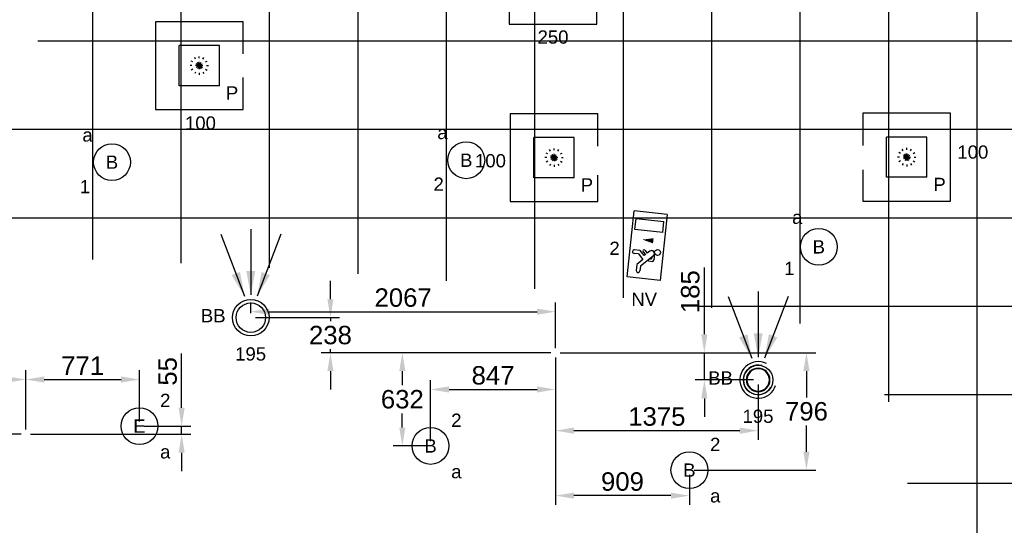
# Model space of a CAD drawing. Extents: x -238422 to 258194, y -34825 to 126331.
# Tile 230 of 239: x 28330 to 35010, y 118758 to 122188. Entities that reach past the tile are written whole.
import ezdxf
from ezdxf.enums import TextEntityAlignment as Align

# ---------------------------------------------------------------- set-up
doc = ezdxf.new("R2010")
doc.units = 0
doc.header["$LTSCALE"] = 50
doc.linetypes.add('CENTER2', pattern=[28.575, 19.05, -3.175, 3.175, -3.175])
doc.linetypes.add('STREEPJES', pattern=[0.1, 0.05, -0.05])
doc.layers.get('0').update_dxf_attribs({"linetype": 'CONTINUOUS'})
doc.layers.get('Defpoints').update_dxf_attribs({"linetype": 'CONTINUOUS'})
for name, color, linetype in [('45 Plafond 2D arcering', 7, 'CONTINUOUS'), ('EL6311--', 3, 'CONTINUOUS'), ('EL6350--', 3, 'CONTINUOUS'), ('plafond', 112, 'CONTINUOUS'), ('WL570---_RETOUR_RST', 2, 'CONTINUOUS'), ('WL570---_RETOUR_RST_HL', 1, 'CONTINUOUS'), ('WL570---_TOEVOER', 3, 'CONTINUOUS'), ('WL570---_TOEVOER_RST', 2, 'CONTINUOUS'), ('WL570---_TOEVOER_RST_HL', 1, 'CONTINUOUS'), ('WM570---_RETOUR_RST_PR', 1, 'CONTINUOUS'), ('WM570---_TOEVOER_RST_PR', 1, 'CONTINUOUS')]:
    doc.layers.add(name, color=color, linetype=linetype)
doc.styles.add('BURO-018', font='ARIAL.TTF', dxfattribs={"height": 90})
doc.styles.get("Standard").update_dxf_attribs({"font": 'ARIAL.TTF'})
doc.dimstyles.new('ISO-25', dxfattribs={"dimtxt": 2.5, "dimasz": 2.5, "dimexe": 1.25, "dimexo": 0.625, "dimtad": 1, "dimtih": 1, "dimdec": 4, "dimdsep": 46, "dimtxsty": 'Standard', "dimcen": 2.5, "dimadec": 0, "dimazin": 0, "dimtfac": 1, "dimtdec": 4, "dimtmove": 0, "dimatfit": 3, "dimfxl": 0, "dimtvp": 1, "dimtolj": 1, "dimtzin": 0, "dimarcsym": 0})

# ---------------------------------------------------------------- blocks, each defined once
blk = doc.blocks.new('htsryu7zn')
at = {"layer": '45 Plafond 2D arcering', "linetype": 'Continuous'}
h = blk.add_hatch(dxfattribs=at)
h.set_pattern_fill('RASTER_600_0002', color=8, style=0, pattern_type=2)
h.set_pattern_definition([(0, (33625.1, 69243.67), (0, 600), []), (90, (33625.1, 69243.67), (-600, 0), [])])
h.paths.add_polyline_path([(1589.8, 69403), (1589.8, 65023.2), (5090.6, 64113.5), (8679.6, 63385.3), (10407.6, 63153.8), (10407.6, 66173), (12338.5, 66505.1), (12338.5, 62900.9), (15883.7, 62666.5), (19516.5, 62666.5), (23063.6, 62876), (23063.6, 67144.5), (26821.6, 66892.3), (26821.6, 63445.1), (33905.1, 64534.1), (33905.1, 71159.6), (30250.2, 71887.5), (30250.2, 76531), (28798, 76307.1), (26790, 75999.5), (23228.6, 75456.6), (23228.6, 72595.2), (21263.6, 72635.1), (21263.6, 75325.8), (19517.7, 75218.6), (15882.4, 75227), (14152.2, 75341.3), (14152.2, 72279.3), (8722, 71260.7), (8722, 70804.6, -1.848094), (8406.6, 70541), (6524.8, 70871.1), (6467.9, 71369.4), (4731, 71369.4), (4759, 71114.3), (4520.3, 71084.7), (4452.1, 71911), (2966.4, 71909.5), (2966.4, 69543), (4844.4, 69543), (4745, 69901.2), (4977.3, 69960.8), (5137.3, 69403)], flags=0)
h.paths.add_polyline_path([(11309.4, 68204.3, -0.998275), (10900.8, 70394.6, -0.02693), (17030.5, 71087.7, -0.0058), (18356.4, 71166.8, -0.047529), (27931.4, 70902.6), (28143, 70876.8, -0.994466), (27874.8, 68644.1, 0.010391), (25448.2, 68880.4, 0.005771), (24200.6, 68961.6, 0.056258)], flags=0)
blk = doc.blocks.new('1115B3A')
at = {"color": 0, "linetype": 'Continuous'}
blk.add_circle((0, 0), 2.5, dxfattribs=at)
at = {"color": 0, "linetype": 'Continuous', "style": 'BURO-018'}
for tag, p in [('E_GKAST', (0, 8)), ('E_GROEP', (0, 5)), ('E_SGROEP', (4.5, 5)), ('E_ARMCODE', (0, 0)), ('E_SLET', (4.5, -1))]:
    blk.add_attdef(tag, text='', height=1.8, dxfattribs=at).set_placement(p, align=Align.MIDDLE)
blk = doc.blocks.new('1115C2J')
at = {"color": 0, "linetype": 'Continuous'}
for p, q in [((-4.5, 5.5), (4.5, 5.5)), ((-4.5, 1), (-4.5, 5.5)), ((4.5, 1), (4.5, 5.5)), ((-2.68, 4.35), (-3.52, 4.35)), ((-1.94, 3.61), (-2.68, 4.35)), ((-1.24, 4.31), (-1.94, 3.61)), ((-1.37, 3.5), (-0.76, 4.11)), ((-1.24, 4.31), (-1.24, 4.91)), ((-0.76, 4.11), (-0.76, 4.91)), ((2, 5.15), (3.5, 5.15)), ((2, 1.35), (2, 5.15)), ((3.5, 5.15), (3.5, 1.35)), ((-2.88, 3.87), (-3.52, 3.87)), ((-1.27, 2.26), (-2.88, 3.87)), ((-1.94, 2.93), (-2.04, 2.83)), ((-2.04, 2.83), (-2.04, 2.34)), ((-1.71, 2.7), (-1.72, 2.7)), ((-1.72, 2.7), (-1.72, 2.46)), ((-1.23, 3.35), (-1.37, 3.5)), ((-0.87, 3.71), (-1.23, 3.35)), ((-0.65, 3.49), (-1.01, 3.13)), ((-0.71, 2.83), (-1.01, 3.13)), ((-0.99, 2.14), (-1.84, 2.14)), ((-1.47, 2.46), (-1.72, 2.46)), ((2, 1.35), (3.5, 1.35)), ((4.5, 1), (-4.5, 1))]:
    blk.add_line(p, q, dxfattribs=at)
blk.add_lwpolyline([(0.75, 4, 0, 0.7, 0), (0.75, 2.5, 0.7, 0.7, 0)], format="xyseb", dxfattribs=at)
blk.add_circle((-0.76, 1.75), 0.4, dxfattribs=at)
for centre, radius, start, end in [((-3.52, 4.11), 0.24, 90, 270), ((-1, 4.91), 0.24, 0, 180), ((-0.99, 2.54), 0.4, 225, 45), ((-0.76, 3.6), 0.16, 315, 135), ((-1.84, 2.34), 0.2, 180, 270)]:
    blk.add_arc(centre, radius, start, end, dxfattribs=at)
at = {"color": 0, "linetype": 'Continuous', "style": 'BURO-018'}
for tag, p in [('E_GKAST', (0, 15.17)), ('E_GROEP', (0, 12.17)), ('E_SGROEP', (4.5, 12.17)), ('E_ARMCODE', (0, 8))]:
    blk.add_attdef(tag, text='', height=1.8, dxfattribs=at).set_placement(p, align=Align.MIDDLE)
blk = doc.blocks.new('*U223')
at = {"color": 0, "ltscale": 10}
for p, q in [((297.5, 297.5, -2710), (-297.5, 297.5, -2710)), ((-297.5, 297.5, -2710), (-297.5, -297.5, -2710)), ((297.5, 78, -2710), (297.5, 297.5, -2710)), ((136.5, 136.5, -2710), (-136.5, 136.5, -2710)), ((-136.5, -136.5, -2710), (-136.5, 136.5, -2710)), ((136.5, -136.5, -2710), (136.5, 136.5, -2710)), ((297.5, -297.5, -2710), (297.5, -119, -2710)), ((136.5, -136.5, -2710), (-136.5, -136.5, -2710)), ((-297.5, -297.5, -2710), (297.5, -297.5, -2710))]:
    blk.add_line(p, q, dxfattribs=at)
at = {"color": 8, "linetype": 'STREEPJES', "ltscale": 10}
for q in [(-62.5, 0, -2710), (-54.1, 31.2, -2710), (-54.1, -31.2, -2710), (-31.2, 54.1, -2710), (-31.2, -54.1, -2710), (0, 62.5, -2710), (31.2, 54.1, -2710), (54.1, 31.2, -2710), (0, -62.5, -2710), (31.2, -54.1, -2710), (54.1, -31.2, -2710), (62.5, 0, -2710)]:
    blk.add_line((0, 0, -2710), q, dxfattribs=at)
at = {"layer": 'WL570---_TOEVOER_RST_HL', "linetype": 'CENTER2'}
blk.add_circle((0, 0, -2710), 0.075, dxfattribs=at)
at = {"layer": 'WL570---_TOEVOER_RST', "color": 1, "style": 'BURO-018'}
for tag in ['MC', 'Q']:
    blk.add_attdef(tag, text='', height=90, dxfattribs=at).set_placement((0, 0), align=Align.MIDDLE)
at = {"layer": 'WM570---_TOEVOER_RST_PR', "color": 1, "style": 'BURO-018'}
blk.add_attdef('POSNR', text='', height=90, dxfattribs=at).set_placement((0, 0), align=Align.MIDDLE)
blk = doc.blocks.new('*U234')
at = {"color": 0, "ltscale": 10}
for p, q in [((297.5, 297.5, -2710), (-297.5, 297.5, -2710)), ((-297.5, 297.5, -2710), (-297.5, 78.9, -2710)), ((297.5, -297.5, -2710), (297.5, 297.5, -2710)), ((136.5, 136.5, -2710), (-136.5, 136.5, -2710)), ((-136.5, -136.5, -2710), (-136.5, 136.5, -2710)), ((136.5, -136.5, -2710), (136.5, 136.5, -2710)), ((-297.5, -87.1, -2710), (-297.5, -297.5, -2710)), ((136.5, -136.5, -2710), (-136.5, -136.5, -2710)), ((-297.5, -297.5, -2710), (297.5, -297.5, -2710))]:
    blk.add_line(p, q, dxfattribs=at)
at = {"color": 8, "linetype": 'STREEPJES', "ltscale": 10}
for q in [(-62.5, 0, -2710), (-54.1, 31.2, -2710), (-54.1, -31.2, -2710), (-31.2, 54.1, -2710), (-31.2, -54.1, -2710), (0, 62.5, -2710), (31.2, 54.1, -2710), (54.1, 31.2, -2710), (0, -62.5, -2710), (31.2, -54.1, -2710), (54.1, -31.2, -2710), (62.5, 0, -2710)]:
    blk.add_line((0, 0, -2710), q, dxfattribs=at)
at = {"layer": 'WL570---_TOEVOER_RST_HL', "linetype": 'CENTER2'}
blk.add_circle((0, 0, -2710), 0.075, dxfattribs=at)
at = {"layer": 'WL570---_TOEVOER_RST', "color": 1, "style": 'BURO-018'}
for tag in ['MC', 'Q']:
    blk.add_attdef(tag, text='', height=90, dxfattribs=at).set_placement((0, 0), align=Align.MIDDLE)
at = {"layer": 'WM570---_TOEVOER_RST_PR', "color": 1, "style": 'BURO-018'}
blk.add_attdef('POSNR', text='', height=90, dxfattribs=at).set_placement((0, 0), align=Align.MIDDLE)
blk = doc.blocks.new('*U1194')
at = {"color": 0, "ltscale": 10}
for p, q in [((297.5, 297.5, -2732.5), (-297.5, 297.5, -2732.5)), ((-297.5, 297.5, -2732.5), (-297.5, 94.3, -2732.5)), ((297.5, -297.5, -2732.5), (297.5, 297.5, -2732.5)), ((186.5, 186.5, -2732.5), (-186.5, 186.5, -2732.5)), ((-186.5, -186.5, -2732.5), (-186.5, 186.5, -2732.5)), ((186.5, -186.5, -2732.5), (186.5, 186.5, -2732.5)), ((-297.5, -94.3, -2732.5), (-297.5, -297.5, -2732.5)), ((186.5, -186.5, -2732.5), (-186.5, -186.5, -2732.5)), ((-297.5, -297.5, -2732.5), (297.5, -297.5, -2732.5))]:
    blk.add_line(p, q, dxfattribs=at)
at = {"color": 8, "linetype": 'STREEPJES', "ltscale": 10}
for q in [(-40, 69.3, -2732.5), (0, 80, -2732.5), (40, 69.3, -2732.5), (-80, 0, -2732.5), (-69.3, 40, -2732.5), (-69.3, -40, -2732.5), (-40, -69.3, -2732.5), (69.3, 40, -2732.5), (0, -80, -2732.5), (40, -69.3, -2732.5), (69.3, -40, -2732.5), (80, 0, -2732.5)]:
    blk.add_line((0, 0, -2732.5), q, dxfattribs=at)
at = {"layer": 'WL570---_RETOUR_RST_HL', "linetype": 'CENTER2'}
blk.add_circle((0, 0, -2732.5), 0.075, dxfattribs=at)
at = {"layer": 'WL570---_RETOUR_RST', "color": 1, "style": 'BURO-018'}
for tag in ['MC', 'Q']:
    blk.add_attdef(tag, text='', height=90, dxfattribs=at).set_placement((0, 0), align=Align.MIDDLE)
at = {"layer": 'WM570---_RETOUR_RST_PR', "color": 1, "style": 'BURO-018'}
blk.add_attdef('POSNR', text='', height=90, dxfattribs=at).set_placement((0, 0), align=Align.MIDDLE)
blk = doc.blocks.new('*U373')
at = {"color": 0, "ltscale": 10}
for p, q in [((297.5, 297.5, -2710), (-297.5, 297.5, -2710)), ((-297.5, 297.5, -2710), (-297.5, -297.5, -2710)), ((297.5, 80, -2710), (297.5, 297.5, -2710)), ((136.5, 136.5, -2710), (-136.5, 136.5, -2710)), ((-136.5, -136.5, -2710), (-136.5, 136.5, -2710)), ((136.5, -136.5, -2710), (136.5, 136.5, -2710)), ((297.5, -297.5, -2710), (297.5, -80, -2710)), ((136.5, -136.5, -2710), (-136.5, -136.5, -2710)), ((-297.5, -297.5, -2710), (297.5, -297.5, -2710))]:
    blk.add_line(p, q, dxfattribs=at)
at = {"color": 8, "linetype": 'STREEPJES', "ltscale": 10}
for q in [(-62.5, 0, -2710), (-54.1, 31.2, -2710), (-54.1, -31.2, -2710), (-31.2, 54.1, -2710), (-31.2, -54.1, -2710), (0, 62.5, -2710), (31.2, 54.1, -2710), (54.1, 31.2, -2710), (0, -62.5, -2710), (31.2, -54.1, -2710), (54.1, -31.2, -2710), (62.5, 0, -2710)]:
    blk.add_line((0, 0, -2710), q, dxfattribs=at)
at = {"layer": 'WL570---_TOEVOER_RST_HL', "linetype": 'CENTER2'}
blk.add_circle((0, 0, -2710), 0.075, dxfattribs=at)
at = {"layer": 'WL570---_TOEVOER_RST', "color": 1, "style": 'BURO-018'}
for tag in ['MC', 'Q']:
    blk.add_attdef(tag, text='', height=90, dxfattribs=at).set_placement((0, 0), align=Align.MIDDLE)
at = {"layer": 'WM570---_TOEVOER_RST_PR', "color": 1, "style": 'BURO-018'}
blk.add_attdef('POSNR', text='', height=90, dxfattribs=at).set_placement((0, 0), align=Align.MIDDLE)
blk = doc.blocks.new('*U374')
at = {"ltscale": 10}
for points in [[(-42.8, 146.7), (-129.9, 288.1), (-72.9, 310)], [(0, 154), (-30.6, 317.2), (30.6, 317.2)], [(42.8, 146.7), (72.9, 310), (129.9, 288.1)]]:
    blk.add_hatch(color=0, dxfattribs=at).paths.add_polyline_path(points)
at = {"color": 0, "ltscale": 10}
for p, q in [((-203.8, 565.3, -2400), (-42.8, 146.7, -2400)), ((0, 600, -2400), (0, 154, -2400)), ((203.8, 565.3, -2400), (42.8, 146.7, -2400))]:
    blk.add_line(p, q, dxfattribs=at)
for radius, start, end in [(124, 63.11221, 342.75667), (100, 76.06455, 329.80434)]:
    blk.add_arc((0, 0, -2400), radius, start, end, dxfattribs=at)
at = {"layer": 'WL570---_RETOUR_RST', "color": 1, "style": 'BURO-018'}
for tag in ['MC', 'Q']:
    blk.add_attdef(tag, text='', height=90, dxfattribs=at).set_placement((0, 0), align=Align.MIDDLE)
at = {"layer": 'WM570---_RETOUR_RST_PR', "color": 1, "style": 'BURO-018'}
blk.add_attdef('POSNR', text='', height=90, dxfattribs=at).set_placement((0, 0), align=Align.MIDDLE)
blk = doc.blocks.new('*U375')
at = {"color": 0, "ltscale": 10}
blk.add_arc((0, 0, -2449.5), 100, 76.06455, 329.80434, dxfattribs=at)
blk.add_arc((0, 0, -2449.5), 100, 76.06455, 329.80434, dxfattribs=at)
blk.add_arc((0, 0, -2449.5), 100, 76.06455, 329.80434, dxfattribs=at)
at = {"layer": 'WL570---_RETOUR_RST_HL', "linetype": 'CENTER2'}
blk.add_circle((0, 0, -2449.5), 0.075, dxfattribs=at)
blk.add_circle((0, 0, -2449.5), 0.075, dxfattribs=at)
blk.add_circle((0, 0, -2449.5), 0.075, dxfattribs=at)
at = {"layer": 'WM570---_RETOUR_RST_PR', "color": 1, "style": 'BURO-018'}
blk.add_attdef('POSNR', text='', height=90, dxfattribs=at).set_placement((0, 0), align=Align.MIDDLE)
blk = doc.blocks.new('*U2082')
at = {"color": 0, "ltscale": 10}
blk.add_circle((0, 0, -2400), 100, dxfattribs=at)
for radius, end in [(80, 359.82), (76, 359.82), (76, 359.82), (76, 180), (76, 180)]:
    blk.add_arc((0, 0, -2400), radius, 0, end, dxfattribs=at)
at = {"layer": 'WL570---_RETOUR_RST_HL', "linetype": 'CENTER2'}
blk.add_circle((0, 0, -2400), 0.075, dxfattribs=at)
blk.add_circle((0, 0, -2400), 0.075, dxfattribs=at)
blk.add_circle((0, 0, -2400), 0.075, dxfattribs=at)
at = {"layer": 'WM570---_RETOUR_RST_PR', "color": 1, "style": 'BURO-018'}
blk.add_attdef('POSNR', text='', height=90, dxfattribs=at).set_placement((0, 0), align=Align.MIDDLE)
blk = doc.blocks.new('*U376')
at = {"ltscale": 10}
for points in [[(-42.8, 146.7), (-129.9, 288.1), (-72.9, 310)], [(0, 154), (-30.6, 317.2), (30.6, 317.2)], [(42.8, 146.7), (72.9, 310), (129.9, 288.1)]]:
    blk.add_hatch(color=0, dxfattribs=at).paths.add_polyline_path(points)
at = {"color": 0, "ltscale": 10}
for p, q in [((-203.8, 565.3, -2400), (-42.8, 146.7, -2400)), ((0, 600, -2400), (0, 154, -2400)), ((203.8, 565.3, -2400), (42.8, 146.7, -2400))]:
    blk.add_line(p, q, dxfattribs=at)
for radius in [124, 100]:
    blk.add_circle((0, 0, -2400), radius, dxfattribs=at)
at = {"layer": 'WL570---_RETOUR_RST', "color": 1, "style": 'BURO-018'}
for tag in ['MC', 'Q']:
    blk.add_attdef(tag, text='', height=90, dxfattribs=at).set_placement((0, 0), align=Align.MIDDLE)
at = {"layer": 'WM570---_RETOUR_RST_PR', "color": 1, "style": 'BURO-018'}
blk.add_attdef('POSNR', text='', height=90, dxfattribs=at).set_placement((0, 0), align=Align.MIDDLE)
blk = doc.blocks.new('*D2718')
at = {"layer": 'Defpoints', "color": 0, "transparency": 16777216}
for p in [(31965, 119928.3), (33340.1, 119743.8), (33340.1, 119399.7)]:
    blk.add_point(p, dxfattribs=at)
at = {"layer": 'WL570---_TOEVOER', "color": 0, "lineweight": -2, "transparency": 16777216}
for p, q in [((31965, 119897.1), (31965, 119337.2)), ((33340.1, 119712.5), (33340.1, 119337.2)), ((32090, 119399.7), (33215.1, 119399.7))]:
    blk.add_line(p, q, dxfattribs=at)
at = {"layer": 'WL570---_TOEVOER', "color": 0, "transparency": 16777216}
for points in [[(32090, 119420.5), (32090, 119378.8), (31965, 119399.7)], [(33215.1, 119420.5), (33215.1, 119378.8), (33340.1, 119399.7)]]:
    blk.add_solid(points, dxfattribs=at)
at = {"layer": 'WL570---_TOEVOER', "color": 0, "transparency": 16777216, "insert": (32652.6, 119494.8), "char_height": 125, "attachment_point": 5}
blk.add_mtext('\\A1;1375', dxfattribs=at)
blk = doc.blocks.new('*D2719')
at = {"layer": 'Defpoints', "color": 0, "transparency": 16777216}
for p in [(31965, 119928.3), (32974.9, 119928.3), (33340, 119743.8)]:
    blk.add_point(p, dxfattribs=at)
at = {"layer": 'WL570---_TOEVOER', "color": 0, "lineweight": -2, "transparency": 16777216}
for p, q in [((32974.9, 120053.3), (32974.9, 120506.2)), ((31996.3, 119928.3), (33037.4, 119928.3)), ((32974.9, 119743.8), (32974.9, 119928.3)), ((33308.7, 119743.8), (32912.4, 119743.8)), ((32974.9, 119618.8), (32974.9, 119493.8))]:
    blk.add_line(p, q, dxfattribs=at)
at = {"layer": 'WL570---_TOEVOER', "color": 0, "transparency": 16777216}
for points in [[(32954, 120053.3), (32995.7, 120053.3), (32974.9, 119928.3)], [(32954, 119618.8), (32995.7, 119618.8), (32974.9, 119743.8)]]:
    blk.add_solid(points, dxfattribs=at)
at = {"layer": 'WL570---_TOEVOER', "color": 0, "transparency": 16777216, "insert": (32879.8, 120342.3), "char_height": 125, "attachment_point": 5, "rotation": 90}
blk.add_mtext('\\A1;185', dxfattribs=at)
blk = doc.blocks.new('*D2720')
at = {"layer": 'Defpoints', "color": 0, "transparency": 16777216}
for p in [(29898.1, 120166.4), (31965, 120206.6), (31965, 119928.3)]:
    blk.add_point(p, dxfattribs=at)
at = {"layer": 'WL570---_TOEVOER', "color": 0, "lineweight": -2, "transparency": 16777216}
for p, q in [((29898.1, 120197.6), (29898.1, 120269.1)), ((31965, 119959.6), (31965, 120269.1)), ((30023.1, 120206.6), (31840, 120206.6))]:
    blk.add_line(p, q, dxfattribs=at)
at = {"layer": 'WL570---_TOEVOER', "color": 0, "transparency": 16777216}
for points in [[(30023.1, 120227.4), (30023.1, 120185.7), (29898.1, 120206.6)], [(31840, 120227.4), (31840, 120185.7), (31965, 120206.6)]]:
    blk.add_solid(points, dxfattribs=at)
at = {"layer": 'WL570---_TOEVOER', "color": 0, "transparency": 16777216, "insert": (30931.6, 120301.6), "char_height": 125, "attachment_point": 5}
blk.add_mtext('\\A1;2067', dxfattribs=at)
blk = doc.blocks.new('*D2725')
at = {"layer": 'Defpoints', "color": 0, "transparency": 16777216}
for p in [(29898.1, 120166.4), (30438.3, 120166.4), (31965, 119928.3)]:
    blk.add_point(p, dxfattribs=at)
at = {"layer": 'WL570---_TOEVOER', "color": 0, "lineweight": -2, "transparency": 16777216}
for p, q in [((30438.3, 120291.4), (30438.3, 120416.4)), ((29929.4, 120166.4), (30500.8, 120166.4)), ((30438.3, 120166.4), (30438.3, 120142.5)), ((31933.8, 119928.3), (30375.8, 119928.3)), ((30438.3, 119928.3), (30438.3, 119952.3)), ((30438.3, 119803.3), (30438.3, 119678.3))]:
    blk.add_line(p, q, dxfattribs=at)
at = {"layer": 'WL570---_TOEVOER', "color": 0, "transparency": 16777216}
for points in [[(30417.4, 120291.4), (30459.1, 120291.4), (30438.3, 120166.4)], [(30417.4, 119803.3), (30459.1, 119803.3), (30438.3, 119928.3)]]:
    blk.add_solid(points, dxfattribs=at)
at = {"layer": 'WL570---_TOEVOER', "color": 0, "transparency": 16777216, "insert": (30438.3, 120047.4), "char_height": 125, "attachment_point": 5}
blk.add_mtext('\\A1;238', dxfattribs=at)
blk = doc.blocks.new('*D2746')
at = {"layer": 'Defpoints', "color": 0, "transparency": 16777216}
for p in [(27476, 119746.5), (27476, 119489.6), (28372, 119375.3)]:
    blk.add_point(p, dxfattribs=at)
at = {"layer": 'WL570---_TOEVOER', "color": 0, "lineweight": -2, "transparency": 16777216}
for p, q in [((27476, 119520.9), (27476, 119809)), ((28372, 119406.6), (28372, 119809)), ((28247, 119746.5), (27601, 119746.5))]:
    blk.add_line(p, q, dxfattribs=at)
at = {"layer": 'WL570---_TOEVOER', "color": 0, "transparency": 16777216}
for points in [[(27601, 119767.3), (27601, 119725.6), (27476, 119746.5)], [(28247, 119767.3), (28247, 119725.6), (28372, 119746.5)]]:
    blk.add_solid(points, dxfattribs=at)
at = {"layer": 'WL570---_TOEVOER', "color": 0, "transparency": 16777216, "insert": (27924, 119841.6), "char_height": 125, "attachment_point": 5}
blk.add_mtext('\\A1;896', dxfattribs=at)
blk = doc.blocks.new('*D2747')
at = {"layer": 'Defpoints', "color": 0, "transparency": 16777216}
for p in [(29142.7, 119746.5), (29142.7, 119430.5), (28372, 119375.3)]:
    blk.add_point(p, dxfattribs=at)
at = {"layer": 'WL570---_TOEVOER', "color": 0, "lineweight": -2, "transparency": 16777216}
for p, q in [((28372, 119406.6), (28372, 119809)), ((29142.7, 119461.8), (29142.7, 119809)), ((28497, 119746.5), (29017.7, 119746.5))]:
    blk.add_line(p, q, dxfattribs=at)
at = {"layer": 'WL570---_TOEVOER', "color": 0, "transparency": 16777216}
for points in [[(28497, 119767.3), (28497, 119725.6), (28372, 119746.5)], [(29017.7, 119767.3), (29017.7, 119725.6), (29142.7, 119746.5)]]:
    blk.add_solid(points, dxfattribs=at)
at = {"layer": 'WL570---_TOEVOER', "color": 0, "transparency": 16777216, "insert": (28757.4, 119840.5), "char_height": 125, "attachment_point": 5}
blk.add_mtext('\\A1;771', dxfattribs=at)
blk = doc.blocks.new('*D2748')
at = {"layer": 'Defpoints', "color": 0, "transparency": 16777216}
for p in [(27139.1, 119489.6), (27476, 119489.6), (28372, 119375.3)]:
    blk.add_point(p, dxfattribs=at)
at = {"layer": 'WL570---_TOEVOER', "color": 0, "lineweight": -2, "transparency": 16777216}
for p, q in [((27139.1, 119614.6), (27139.1, 120066)), ((27444.7, 119489.6), (27076.6, 119489.6)), ((27139.1, 119375.3), (27139.1, 119489.6)), ((28340.8, 119375.3), (27076.6, 119375.3)), ((27139.1, 119250.3), (27139.1, 119125.3))]:
    blk.add_line(p, q, dxfattribs=at)
at = {"layer": 'WL570---_TOEVOER', "color": 0, "transparency": 16777216}
for points in [[(27118.3, 119614.6), (27160, 119614.6), (27139.1, 119489.6)], [(27118.3, 119250.3), (27160, 119250.3), (27139.1, 119375.3)]]:
    blk.add_solid(points, dxfattribs=at)
at = {"layer": 'WL570---_TOEVOER', "color": 0, "transparency": 16777216, "insert": (27045.1, 119902.8), "char_height": 125, "attachment_point": 5, "rotation": 90}
blk.add_mtext('\\A1;114', dxfattribs=at)
blk = doc.blocks.new('*D2749')
at = {"layer": 'Defpoints', "color": 0, "transparency": 16777216}
for p in [(29142.7, 119430.5), (29429.1, 119430.5), (28372, 119375.3)]:
    blk.add_point(p, dxfattribs=at)
at = {"layer": 'WL570---_TOEVOER', "color": 0, "lineweight": -2, "transparency": 16777216}
for p, q in [((29429.1, 119555.5), (29429.1, 119923)), ((29174, 119430.5), (29491.6, 119430.5)), ((29429.1, 119375.3), (29429.1, 119430.5)), ((28403.3, 119375.3), (29491.6, 119375.3)), ((29429.1, 119250.3), (29429.1, 119125.3))]:
    blk.add_line(p, q, dxfattribs=at)
at = {"layer": 'WL570---_TOEVOER', "color": 0, "transparency": 16777216}
for points in [[(29408.2, 119555.5), (29449.9, 119555.5), (29429.1, 119430.5)], [(29408.2, 119250.3), (29449.9, 119250.3), (29429.1, 119375.3)]]:
    blk.add_solid(points, dxfattribs=at)
at = {"layer": 'WL570---_TOEVOER', "color": 0, "transparency": 16777216, "insert": (29334.2, 119801.8), "char_height": 125, "attachment_point": 5, "rotation": 90}
blk.add_mtext('\\A1;55', dxfattribs=at)
blk = doc.blocks.new('*D2750')
at = {"layer": 'Defpoints', "color": 0, "transparency": 16777216}
for p in [(31965, 119928.3), (31965, 119679.1), (31117.7, 119296)]:
    blk.add_point(p, dxfattribs=at)
at = {"layer": 'WL570---_TOEVOER', "color": 0, "lineweight": -2, "transparency": 16777216}
for p, q in [((31965, 119897.1), (31965, 119616.6)), ((31117.7, 119327.3), (31117.7, 119741.6)), ((31242.7, 119679.1), (31840, 119679.1))]:
    blk.add_line(p, q, dxfattribs=at)
at = {"layer": 'WL570---_TOEVOER', "color": 0, "transparency": 16777216}
for points in [[(31242.7, 119700), (31242.7, 119658.3), (31117.7, 119679.1)], [(31840, 119700), (31840, 119658.3), (31965, 119679.1)]]:
    blk.add_solid(points, dxfattribs=at)
at = {"layer": 'WL570---_TOEVOER', "color": 0, "transparency": 16777216, "insert": (31541.4, 119774.2), "char_height": 125, "attachment_point": 5}
blk.add_mtext('\\A1;847', dxfattribs=at)
blk = doc.blocks.new('*D2751')
at = {"layer": 'Defpoints', "color": 0, "transparency": 16777216}
for p in [(31965, 119928.3), (30926, 119296), (31117.7, 119296)]:
    blk.add_point(p, dxfattribs=at)
at = {"layer": 'WL570---_TOEVOER', "color": 0, "lineweight": -2, "transparency": 16777216}
for p, q in [((31933.8, 119928.3), (30863.5, 119928.3)), ((30926, 119803.3), (30926, 119707.3)), ((30926, 119421), (30926, 119517.1)), ((31086.4, 119296), (30863.5, 119296))]:
    blk.add_line(p, q, dxfattribs=at)
at = {"layer": 'WL570---_TOEVOER', "color": 0, "transparency": 16777216}
for points in [[(30905.2, 119803.3), (30946.9, 119803.3), (30926, 119928.3)], [(30905.2, 119421), (30946.9, 119421), (30926, 119296)]]:
    blk.add_solid(points, dxfattribs=at)
at = {"layer": 'WL570---_TOEVOER', "color": 0, "transparency": 16777216, "insert": (30926, 119612.2), "char_height": 125, "attachment_point": 5}
blk.add_mtext('\\A1;632', dxfattribs=at)
blk = doc.blocks.new('*D2752')
at = {"layer": 'Defpoints', "color": 0, "transparency": 16777216}
for p in [(31965, 119928.3), (32873.6, 119132.1), (31965, 118958.8)]:
    blk.add_point(p, dxfattribs=at)
at = {"layer": 'WL570---_TOEVOER', "color": 0, "lineweight": -2, "transparency": 16777216}
for p, q in [((31965, 119897.1), (31965, 118896.3)), ((32873.6, 119100.8), (32873.6, 118896.3)), ((32748.6, 118958.8), (32090, 118958.8))]:
    blk.add_line(p, q, dxfattribs=at)
at = {"layer": 'WL570---_TOEVOER', "color": 0, "transparency": 16777216}
for points in [[(32090, 118979.6), (32090, 118937.9), (31965, 118958.8)], [(32748.6, 118979.6), (32748.6, 118937.9), (32873.6, 118958.8)]]:
    blk.add_solid(points, dxfattribs=at)
at = {"layer": 'WL570---_TOEVOER', "color": 0, "transparency": 16777216, "insert": (32419.3, 119053.8), "char_height": 125, "attachment_point": 5}
blk.add_mtext('\\A1;909', dxfattribs=at)
blk = doc.blocks.new('*D2753')
at = {"layer": 'Defpoints', "color": 0, "transparency": 16777216}
for p in [(31965, 119928.3), (33667.5, 119928.3), (32873.6, 119132.1)]:
    blk.add_point(p, dxfattribs=at)
at = {"layer": 'WL570---_TOEVOER', "color": 0, "lineweight": -2, "transparency": 16777216}
for p, q in [((31996.3, 119928.3), (33730, 119928.3)), ((33667.5, 119803.3), (33667.5, 119625.3)), ((33667.5, 119257.1), (33667.5, 119435.1)), ((32904.8, 119132.1), (33730, 119132.1))]:
    blk.add_line(p, q, dxfattribs=at)
at = {"layer": 'WL570---_TOEVOER', "color": 0, "transparency": 16777216}
for points in [[(33646.7, 119803.3), (33688.3, 119803.3), (33667.5, 119928.3)], [(33646.7, 119257.1), (33688.3, 119257.1), (33667.5, 119132.1)]]:
    blk.add_solid(points, dxfattribs=at)
at = {"layer": 'WL570---_TOEVOER', "color": 0, "transparency": 16777216, "insert": (33667.5, 119530.2), "char_height": 125, "attachment_point": 5}
blk.add_mtext('\\A1;796', dxfattribs=at)

msp = doc.modelspace()

# ---------------------------------------------------------------- block references
at = {"layer": 'EL6311--'}
ref = msp.add_blockref('1115B3A', (28956.50982, 121221.10323), dxfattribs=dict(at, xscale=50.00000000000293, yscale=50, zscale=50, rotation=177.1126939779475))
ref.add_attrib('E_ARMCODE', 'B', dxfattribs={"layer": '0', "color": 1, "linetype": 'Continuous', "height": 90, "style": 'BURO-018'}).set_placement((28956.50982, 121221.10323), align=Align.MIDDLE)
ref.add_attrib('E_SLET', 'a', dxfattribs={"layer": '0', "color": 1, "linetype": 'Continuous', "height": 90, "style": 'BURO-018'}).set_placement((28790.54702, 121404.69612), align=Align.MIDDLE)
ref.add_attrib('E_GROEP', '1', dxfattribs={"layer": '0', "color": 1, "linetype": 'Continuous', "height": 90, "style": 'BURO-018'}).set_placement((28772.91693, 121055.14043), align=Align.MIDDLE)
ref = msp.add_blockref('1115B3A', (28956.50982, 121221.10323), dxfattribs=dict(at, xscale=50.00000000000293, yscale=50, zscale=50, rotation=177.1126939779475))
ref.add_attrib('E_ARMCODE', 'B', dxfattribs={"layer": '0', "color": 1, "linetype": 'Continuous', "height": 90, "style": 'BURO-018'}).set_placement((28956.50982, 121221.10323), align=Align.MIDDLE)
ref.add_attrib('E_SLET', 'a', dxfattribs={"layer": '0', "color": 1, "linetype": 'Continuous', "height": 90, "style": 'BURO-018'}).set_placement((28790.54702, 121404.69612), align=Align.MIDDLE)
ref.add_attrib('E_GROEP', '1', dxfattribs={"layer": '0', "color": 1, "linetype": 'Continuous', "height": 90, "style": 'BURO-018'}).set_placement((28772.91693, 121055.14043), align=Align.MIDDLE)
ref = msp.add_blockref('1115B3A', (31359.87938, 121233.98893), dxfattribs=dict(at, xscale=49.99999999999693, yscale=50, zscale=50, rotation=175.7664262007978))
ref.add_attrib('E_ARMCODE', 'B', dxfattribs={"layer": '0', "color": 1, "linetype": 'Continuous', "height": 90, "style": 'BURO-018'}).set_placement((31359.87938, 121233.98893), align=Align.MIDDLE)
ref.add_attrib('E_SLET', 'a', dxfattribs={"layer": '0', "color": 1, "linetype": 'Continuous', "height": 90, "style": 'BURO-018'}).set_placement((31198.27584, 121421.43038), align=Align.MIDDLE)
ref.add_attrib('E_GROEP', '2', dxfattribs={"layer": '0', "color": 1, "linetype": 'Continuous', "height": 90, "style": 'BURO-018'}).set_placement((31172.43793, 121072.38539), align=Align.MIDDLE)
ref = msp.add_blockref('1115B3A', (31359.87938, 121233.98893), dxfattribs=dict(at, xscale=49.99999999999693, yscale=50, zscale=50, rotation=175.7664262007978))
ref.add_attrib('E_ARMCODE', 'B', dxfattribs={"layer": '0', "color": 1, "linetype": 'Continuous', "height": 90, "style": 'BURO-018'}).set_placement((31359.87938, 121233.98893), align=Align.MIDDLE)
ref.add_attrib('E_SLET', 'a', dxfattribs={"layer": '0', "color": 1, "linetype": 'Continuous', "height": 90, "style": 'BURO-018'}).set_placement((31198.27584, 121421.43038), align=Align.MIDDLE)
ref.add_attrib('E_GROEP', '2', dxfattribs={"layer": '0', "color": 1, "linetype": 'Continuous', "height": 90, "style": 'BURO-018'}).set_placement((31172.43793, 121072.38539), align=Align.MIDDLE)
ref = msp.add_blockref('1115B3A', (33751.21814, 120646.43273), dxfattribs=dict(at, xscale=50.00000000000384, yscale=50, zscale=50, rotation=171.1197738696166))
ref.add_attrib('E_ARMCODE', 'B', dxfattribs={"layer": '0', "color": 1, "linetype": 'Continuous', "height": 90, "style": 'BURO-018'}).set_placement((33751.21814, 120646.43273), align=Align.MIDDLE)
ref.add_attrib('E_SLET', 'a', dxfattribs={"layer": '0', "color": 1, "linetype": 'Continuous', "height": 90, "style": 'BURO-018'}).set_placement((33605.33047, 120846.34969), align=Align.MIDDLE)
ref.add_attrib('E_GROEP', '1', dxfattribs={"layer": '0', "color": 1, "linetype": 'Continuous', "height": 90, "style": 'BURO-018'}).set_placement((33551.30118, 120500.54507), align=Align.MIDDLE)
ref = msp.add_blockref('1115B3A', (33751.21814, 120646.43273), dxfattribs=dict(at, xscale=50.00000000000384, yscale=50, zscale=50, rotation=171.1197738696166))
ref.add_attrib('E_ARMCODE', 'B', dxfattribs={"layer": '0', "color": 1, "linetype": 'Continuous', "height": 90, "style": 'BURO-018'}).set_placement((33751.21814, 120646.43273), align=Align.MIDDLE)
ref.add_attrib('E_SLET', 'a', dxfattribs={"layer": '0', "color": 1, "linetype": 'Continuous', "height": 90, "style": 'BURO-018'}).set_placement((33605.33047, 120846.34969), align=Align.MIDDLE)
ref.add_attrib('E_GROEP', '1', dxfattribs={"layer": '0', "color": 1, "linetype": 'Continuous', "height": 90, "style": 'BURO-018'}).set_placement((33551.30118, 120500.54507), align=Align.MIDDLE)
ref = msp.add_blockref('1115B3A', (29142.72617, 119430.52855), dxfattribs=dict(at, xscale=50, yscale=50, zscale=50))
ref.add_attrib('E_ARMCODE', 'E', dxfattribs={"layer": '0', "color": 1, "linetype": 'Continuous', "height": 90, "style": 'BURO-018'}).set_placement((29142.72617, 119430.52855), align=Align.MIDDLE)
ref.add_attrib('E_SLET', 'a', dxfattribs={"layer": '0', "color": 1, "linetype": 'Continuous', "height": 90, "style": 'BURO-018'}).set_placement((29317.72617, 119255.52855), align=Align.MIDDLE)
ref.add_attrib('E_GROEP', '2', dxfattribs={"layer": '0', "color": 1, "linetype": 'Continuous', "height": 90, "style": 'BURO-018'}).set_placement((29317.72617, 119605.52855), align=Align.MIDDLE)
ref = msp.add_blockref('1115B3A', (29142.72617, 119430.52855), dxfattribs=dict(at, xscale=50, yscale=50, zscale=50))
ref.add_attrib('E_ARMCODE', 'E', dxfattribs={"layer": '0', "color": 1, "linetype": 'Continuous', "height": 90, "style": 'BURO-018'}).set_placement((29142.72617, 119430.52855), align=Align.MIDDLE)
ref.add_attrib('E_SLET', 'a', dxfattribs={"layer": '0', "color": 1, "linetype": 'Continuous', "height": 90, "style": 'BURO-018'}).set_placement((29317.72617, 119255.52855), align=Align.MIDDLE)
ref.add_attrib('E_GROEP', '2', dxfattribs={"layer": '0', "color": 1, "linetype": 'Continuous', "height": 90, "style": 'BURO-018'}).set_placement((29317.72617, 119605.52855), align=Align.MIDDLE)
ref = msp.add_blockref('1115B3A', (31117.6801, 119296.00561), dxfattribs=dict(at, xscale=50, yscale=50, zscale=50))
ref.add_attrib('E_ARMCODE', 'B', dxfattribs={"layer": '0', "color": 1, "linetype": 'Continuous', "height": 90, "style": 'BURO-018'}).set_placement((31117.6801, 119296.00561), align=Align.MIDDLE)
ref.add_attrib('E_SLET', 'a', dxfattribs={"layer": '0', "color": 1, "linetype": 'Continuous', "height": 90, "style": 'BURO-018'}).set_placement((31292.6801, 119121.00561), align=Align.MIDDLE)
ref.add_attrib('E_GROEP', '2', dxfattribs={"layer": '0', "color": 1, "linetype": 'Continuous', "height": 90, "style": 'BURO-018'}).set_placement((31292.6801, 119471.00561), align=Align.MIDDLE)
ref = msp.add_blockref('1115B3A', (31117.6801, 119296.00561), dxfattribs=dict(at, xscale=50, yscale=50, zscale=50))
ref.add_attrib('E_ARMCODE', 'B', dxfattribs={"layer": '0', "color": 1, "linetype": 'Continuous', "height": 90, "style": 'BURO-018'}).set_placement((31117.6801, 119296.00561), align=Align.MIDDLE)
ref.add_attrib('E_SLET', 'a', dxfattribs={"layer": '0', "color": 1, "linetype": 'Continuous', "height": 90, "style": 'BURO-018'}).set_placement((31292.6801, 119121.00561), align=Align.MIDDLE)
ref.add_attrib('E_GROEP', '2', dxfattribs={"layer": '0', "color": 1, "linetype": 'Continuous', "height": 90, "style": 'BURO-018'}).set_placement((31292.6801, 119471.00561), align=Align.MIDDLE)
ref = msp.add_blockref('1115B3A', (32873.58494, 119132.06083), dxfattribs=dict(at, xscale=50, yscale=50, zscale=50))
ref.add_attrib('E_ARMCODE', 'B', dxfattribs={"layer": '0', "color": 1, "linetype": 'Continuous', "height": 90, "style": 'BURO-018'}).set_placement((32873.58494, 119132.06083), align=Align.MIDDLE)
ref.add_attrib('E_SLET', 'a', dxfattribs={"layer": '0', "color": 1, "linetype": 'Continuous', "height": 90, "style": 'BURO-018'}).set_placement((33048.58494, 118957.06083), align=Align.MIDDLE)
ref.add_attrib('E_GROEP', '2', dxfattribs={"layer": '0', "color": 1, "linetype": 'Continuous', "height": 90, "style": 'BURO-018'}).set_placement((33048.58494, 119307.06083), align=Align.MIDDLE)
ref = msp.add_blockref('1115B3A', (32873.58494, 119132.06083), dxfattribs=dict(at, xscale=50, yscale=50, zscale=50))
ref.add_attrib('E_ARMCODE', 'B', dxfattribs={"layer": '0', "color": 1, "linetype": 'Continuous', "height": 90, "style": 'BURO-018'}).set_placement((32873.58494, 119132.06083), align=Align.MIDDLE)
ref.add_attrib('E_SLET', 'a', dxfattribs={"layer": '0', "color": 1, "linetype": 'Continuous', "height": 90, "style": 'BURO-018'}).set_placement((33048.58494, 118957.06083), align=Align.MIDDLE)
ref.add_attrib('E_GROEP', '2', dxfattribs={"layer": '0', "color": 1, "linetype": 'Continuous', "height": 90, "style": 'BURO-018'}).set_placement((33048.58494, 119307.06083), align=Align.MIDDLE)
at = {"layer": 'EL6350--'}
ref = msp.add_blockref('1115C2J', (32748.68355, 120636.69601), dxfattribs=dict(at, xscale=49.99999999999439, yscale=50, zscale=50, rotation=83.735786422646))
ref.add_attrib('E_ARMCODE', 'NV', dxfattribs={"layer": '0', "color": 1, "linetype": 'Continuous', "height": 90, "style": 'BURO-018'}).set_placement((32566.82129, 120291.27674), align=Align.MIDDLE)
ref.add_attrib('E_GROEP', '2', dxfattribs={"layer": '0', "color": 1, "linetype": 'Continuous', "height": 90, "style": 'BURO-018'}).set_placement((32365.79012, 120637.40032), align=Align.MIDDLE)
ref = msp.add_blockref('1115C2J', (32748.68355, 120636.69601), dxfattribs=dict(at, xscale=49.99999999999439, yscale=50, zscale=50, rotation=83.735786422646))
ref.add_attrib('E_ARMCODE', 'NV', dxfattribs={"layer": '0', "color": 1, "linetype": 'Continuous', "height": 90, "style": 'BURO-018'}).set_placement((32566.82129, 120291.27674), align=Align.MIDDLE)
ref.add_attrib('E_GROEP', '2', dxfattribs={"layer": '0', "color": 1, "linetype": 'Continuous', "height": 90, "style": 'BURO-018'}).set_placement((32365.79012, 120637.40032), align=Align.MIDDLE)
at = {"layer": 'plafond'}
msp.add_blockref('htsryu7zn', (5225.25682, 49313.90484), dxfattribs=at)
at = {"layer": 'WL570---_RETOUR_RST'}
ref = msp.add_blockref('*U1194', (31947.84113, 122455.07164, 2732.5), dxfattribs=at)
ref.add_attrib('Q', '250', dxfattribs={"color": 1, "height": 90, "style": 'BURO-018'}).set_placement((31948.296, 122069.9339), align=Align.MIDDLE)
ref.add_attrib('MC', 'S', dxfattribs={"color": 1, "height": 90, "style": 'BURO-018'}).set_placement((32192.45692, 122686.83785), align=Align.MIDDLE)
ref = msp.add_blockref('*U376', (29898.11923, 120166.38953, 2400), dxfattribs=at)
ref.add_attrib('Q', '195', dxfattribs={"color": 1, "height": 90, "style": 'BURO-018'}).set_placement((29896.89717, 119920.20243), align=Align.MIDDLE)
ref.add_attrib('MC', 'BB', dxfattribs={"color": 1, "height": 90, "style": 'BURO-018'}).set_placement((29643.43315, 120179.64824), align=Align.MIDDLE)
ref = msp.add_blockref('*U374', (33339.99883, 119743.77179, 2400), dxfattribs=at)
ref.add_attrib('Q', '195', dxfattribs={"color": 1, "height": 90, "style": 'BURO-018'}).set_placement((33338.77676, 119497.58468), align=Align.MIDDLE)
ref.add_attrib('MC', 'BB', dxfattribs={"color": 1, "height": 90, "style": 'BURO-018'}).set_placement((33085.31275, 119757.03049), align=Align.MIDDLE)
for name, p in [('*U375', (33339.99883, 119743.77179, 2449.5)), ('*U2082', (33339.99883, 119743.77179, 2400))]:
    msp.add_blockref(name, p, dxfattribs=at)
at = {"layer": 'WL570---_TOEVOER_RST'}
ref = msp.add_blockref('*U373', (29548.6084, 121875.95282, 2710), dxfattribs=at)
ref.add_attrib('Q', '100', dxfattribs={"color": 1, "height": 90, "style": 'BURO-018'}).set_placement((29556.58642, 121486.65221), align=Align.MIDDLE)
ref.add_attrib('MC', 'P', dxfattribs={"color": 1, "height": 90, "style": 'BURO-018'}).set_placement((29771.11706, 121690.82456), align=Align.MIDDLE)
ref = msp.add_blockref('*U223', (31955.49925, 121251.87756, 2710), dxfattribs=at)
ref.add_attrib('Q', '100', dxfattribs={"color": 1, "height": 90, "style": 'BURO-018'}).set_placement((31523.94463, 121230.81479), align=Align.MIDDLE)
ref.add_attrib('MC', 'P', dxfattribs={"color": 1, "height": 90, "style": 'BURO-018'}).set_placement((32178.00791, 121066.7493), align=Align.MIDDLE)
ref = msp.add_blockref('*U234', (34347.84113, 121255.07164, 2710), dxfattribs=at)
ref.add_attrib('Q', '100', dxfattribs={"color": 1, "height": 90, "style": 'BURO-018'}).set_placement((34796.19542, 121289.88378), align=Align.MIDDLE)
ref.add_attrib('MC', 'P', dxfattribs={"color": 1, "height": 90, "style": 'BURO-018'}).set_placement((34570.34979, 121069.94338), align=Align.MIDDLE)

# ---------------------------------------------------------------- dimensions: what is measured, and where the dimension line sits
at = {"layer": 'WL570---_TOEVOER'}
for base, p1, p2, picture, middle in [((32974.88225, 119928.34919), (33339.99883, 119743.77179), (31965.04113, 119928.34919), '*D2719', (32879.81063, 120342.27313)), ((30438.25403, 120166.38953), (31965.04113, 119928.34919), (29898.11923, 120166.38953), '*D2725', (30438.25403, 120047.36936)), ((27139.14678, 119489.62552), (28372.04113, 119375.34919), (27475.96, 119489.62552), '*D2748', (27045.14098, 119902.82471)), ((29429.05933, 119430.52855), (28372.04113, 119375.34919), (29142.72617, 119430.52855), '*D2749', (29334.24351, 119801.77685)), ((30926.03452, 119296.00561), (31965.04113, 119928.34919), (31117.6801, 119296.00561), '*D2751', (30926.03452, 119612.1774)), ((33667.50583, 119928.34919), (32873.58494, 119132.06083), (31965.04113, 119928.34919), '*D2753', (33667.50583, 119530.20501))]:
    dim = msp.add_linear_dim(base=base, p1=p1, p2=p2, angle=90, dimstyle='ISO-25', override={"dimscale": 50, "dimdec": 0, "dimzin": 0}, dxfattribs=at)
    dim.commit()
    dim.dimension.update_dxf_attribs({"geometry": picture, "text_midpoint": middle})
for base, p1, p2, picture, middle in [((31965.04113, 120206.57116), (29898.11923, 120166.38953), (31965.04113, 119928.34919), '*D2720', (30931.58018, 120301.64278)), ((27475.96, 119746.48164), (28372.04113, 119375.34919), (27475.96, 119489.62552), '*D2746', (27924.00056, 119841.55327)), ((29142.72617, 119746.48164), (28372.04113, 119375.34919), (29142.72617, 119430.52855), '*D2747', (28757.38365, 119840.48744)), ((31965.04113, 119679.14631), (31117.6801, 119296.00561), (31965.04113, 119928.34919), '*D2750', (31541.36061, 119774.21794)), ((33340.07383, 119399.65307), (31965.04113, 119928.34919), (33340.07383, 119743.77179), '*D2718', (32652.55748, 119494.76733)), ((31965.04113, 118958.76924), (32873.58494, 119132.06083), (31965.04113, 119928.34919), '*D2752', (32419.31303, 119053.84086))]:
    dim = msp.add_linear_dim(base=base, p1=p1, p2=p2, dimstyle='ISO-25', override={"dimscale": 50, "dimdec": 0, "dimzin": 0}, dxfattribs=at)
    dim.commit()
    dim.dimension.update_dxf_attribs({"geometry": picture, "text_midpoint": middle})

doc.saveas('drawing.dxf')
